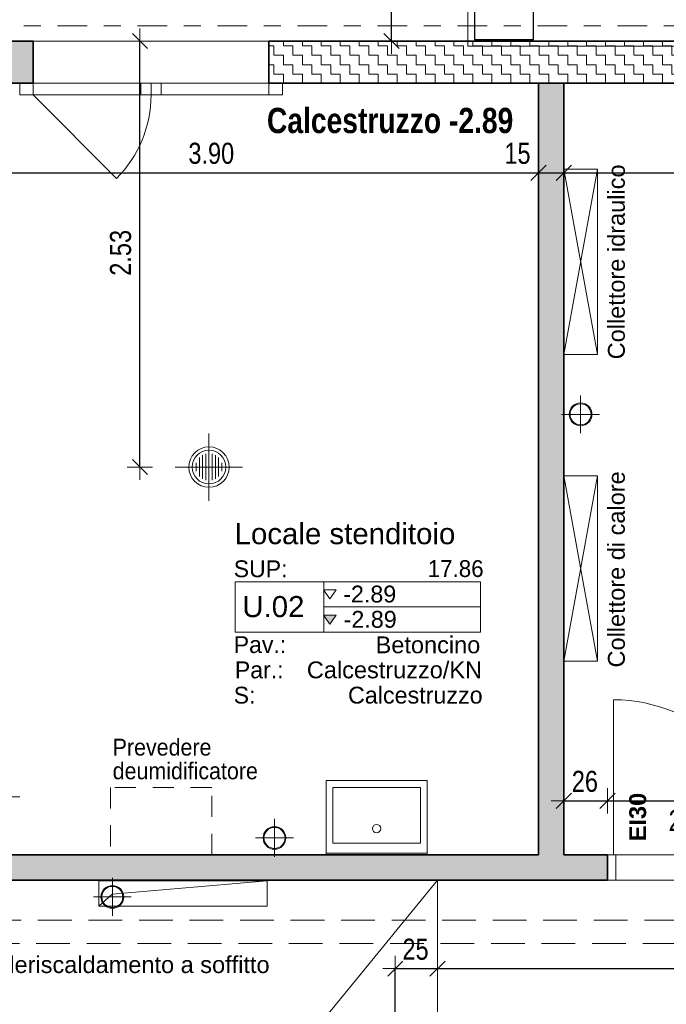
# Model space of a CAD drawing. Header units: metres. Extents: x -75 to 65, y -68 to 92.
# Tile 29 of 34: x 15.87 to 19.71, y 5.34 to 11.18. Entities that reach past the tile are written whole.
import ezdxf

# ---------------------------------------------------------------- set-up
doc = ezdxf.new("R2010")
doc.units = ezdxf.units.M
doc.header["$PDMODE"] = 65
for name, pattern in [('AUSGEZOGEN', [0]), ('STRICHLINIE2_S3', [0.25, 0.2, -0.05]), ('STRICHLINIE_S4', [0.275, 0.175, -0.05, 0, -0.05]), ('VERDECKT2_S2', [0.165, 0.125, -0.04])]:
    doc.linetypes.add(name, pattern=pattern)
for name, color, linetype in [('XR$1$010 Aussenwände', 7, 'AUSGEZOGEN'), ('XR$1$010 Aussenwände Bauteilschraffuren', 7, 'AUSGEZOGEN'), ('XR$1$010 Fenster', 7, 'AUSGEZOGEN'), ('XR$1$010 Türen', 7, 'AUSGEZOGEN'), ('XR$1$015 Innenwände', 7, 'AUSGEZOGEN'), ('XR$1$016 Trennwände', 7, 'AUSGEZOGEN'), ('XR$1$035 Decken', 7, 'AUSGEZOGEN'), ('XR$1$060 Möbel Einbau', 7, 'AUSGEZOGEN'), ('XR$1$065 Möbel Einrichtung', 7, 'AUSGEZOGEN'), ('XR$1$080 Raumdefinitionen Kontur', 7, 'AUSGEZOGEN'), ('XR$1$255 Plangrafiken', 7, 'AUSGEZOGEN'), ('XR$2$080 Raumdefinitionen Schraffur', 7, 'AUSGEZOGEN'), ('XR$2$080 Raumdefinitionen Text', 7, 'AUSGEZOGEN'), ('XR$2$080 Raumdefinitionen Textrahmen', 7, 'AUSGEZOGEN'), ('XR$2$150 Beschriftungen 1_50', 7, 'AUSGEZOGEN'), ('XR$2$160 Beschriftungen 50', 7, 'AUSGEZOGEN')]:
    doc.layers.add(name, color=color, linetype=linetype)
doc.layers.add('XR$1$STANDARD_1', color=7, linetype='AUSGEZOGEN', lineweight=25)
doc.layers.add('XR$2$STANDARD_1', color=7, linetype='AUSGEZOGEN', lineweight=25)
doc.styles.add('ARIAL', font='arial.ttf')
doc.dimstyles.new('DIMSTYLE_3', dxfattribs={"dimtxt": 0.125, "dimasz": 0.15, "dimexe": 0, "dimexo": 0, "dimgap": 0.0625, "dimtad": 2, "dimrnd": 0.005, "dimzin": 4, "dimdsep": 46, "dimtxsty": 'ARIAL', "dimblk1": 'ALL_ML_STRICH', "dimblk2": 'ALL_ML_STRICH', "dimsah": 1, "dimcen": 0, "dimclrd": 7, "dimclre": 7, "dimclrt": 7, "dimadec": 0, "dimazin": 0, "dimtfac": 1, "dimtdec": 0, "dimtix": 1, "dimtmove": 2, "dimatfit": 3, "dimfxl": 0, "dimtzin": 0, "dimlwd": 0, "dimlwe": 18, "dimarcsym": 0})
doc.dimstyles.new('DIMSTYLE_6', dxfattribs={"dimtxt": 0.125, "dimasz": 0.15, "dimexe": 0, "dimexo": 0, "dimgap": 0.0625, "dimtad": 2, "dimdec": 1, "dimlfac": 100, "dimrnd": 0.5, "dimzin": 4, "dimdsep": 46, "dimtxsty": 'ARIAL', "dimblk1": 'ALL_ML_STRICH', "dimblk2": 'ALL_ML_STRICH', "dimsah": 1, "dimcen": 0, "dimclrd": 7, "dimclre": 7, "dimclrt": 7, "dimadec": 0, "dimazin": 0, "dimtfac": 1, "dimtdec": 0, "dimtix": 1, "dimtmove": 2, "dimatfit": 3, "dimfxl": 0, "dimtzin": 0, "dimlwd": 0, "dimlwe": 18, "dimarcsym": 0})
doc.dimstyles.new('DIMSTYLE_7', dxfattribs={"dimtxt": 0.125, "dimasz": 0.15, "dimexe": 0, "dimexo": 0, "dimgap": 0.0625, "dimtad": 2, "dimdec": 1, "dimlfac": 100, "dimrnd": 0.5, "dimzin": 4, "dimdsep": 46, "dimtxsty": 'ARIAL', "dimblk1": 'ALL_ML_STRICH', "dimblk2": 'ALL_ML_STRICH', "dimsah": 1, "dimcen": 0, "dimclrd": 7, "dimclre": 7, "dimclrt": 7, "dimadec": 0, "dimazin": 0, "dimtfac": 1, "dimtdec": 0, "dimtix": 1, "dimtmove": 2, "dimatfit": 3, "dimfxl": 0, "dimtvp": 1.2, "dimtzin": 0, "dimlwd": 0, "dimlwe": 18, "dimarcsym": 0})
pattern_1 = [(90, (-0.075, 0.075), (-0.0375, 0.0375), [0.0375, -0.0375]), (180, (-0.075, 0.075), (-0.0375, -0.0375), [0.0375, -0.0375])]
pattern_2 = [(0, (0.1125, 0.1125), (0.05625, 0.05625), [0.05625, -0.05625]), (90, (0.1125, 0.1125), (-0.05625, 0.05625), [0.05625, -0.05625])]

# ---------------------------------------------------------------- blocks, each defined once
blk = doc.blocks.new('ALL_ML_STRICH')
at = {"color": 0, "linetype": 'ByBlock', "lineweight": -2}
for p, q in [((0, -0.5), (0, 0.5)), ((-1, 0), (0.5, 0)), ((-0.3, -0.3), (0.3, 0.3))]:
    blk.add_line(p, q, dxfattribs=at)
blk = doc.blocks.new('*D41')
at = {"layer": 'DEFPOINTS', "color": 7, "linetype": 'AUSGEZOGEN', "lineweight": 18, "transparency": 16777216}
for p in [(18.0794, 16.1035), (18.0794, 11.0535), (18.0794, 11.0535)]:
    blk.add_point(p, dxfattribs=at)
at = {"layer": 'XR$2$STANDARD_1', "color": 7, "linetype": 'AUSGEZOGEN', "lineweight": -2, "transparency": 16777216}
for p, q in [((18.0794, 16.1035), (18.0794, 16.1035)), ((18.0794, 11.0535), (18.0794, 16.1035)), ((18.0794, 11.0535), (18.0794, 11.0535))]:
    blk.add_line(p, q, dxfattribs=at)
at = {"layer": 'XR$2$STANDARD_1', "color": 7, "linetype": 'AUSGEZOGEN', "lineweight": 18, "transparency": 16777216, "xscale": 0.15, "yscale": 0.15, "zscale": 0.15}
for p, rotation in [((18.0794, 16.1035), 90), ((18.0794, 11.0535), 270)]:
    blk.add_blockref('ALL_ML_STRICH', p, dxfattribs=dict(at, rotation=rotation))
at = {"layer": 'XR$2$STANDARD_1', "color": 7, "linetype": 'AUSGEZOGEN', "lineweight": 18, "transparency": 16777216, "insert": (17.9647, 13.5854), "char_height": 0.125, "width": 0.4, "attachment_point": 5, "rotation": 90, "style": 'ARIAL'}
blk.add_mtext('\\W0.80;\\A1;{\\A1;{5.05\\H0.082500;\\S^ ;}}', dxfattribs=at)
blk = doc.blocks.new('*D74')
at = {"layer": 'DEFPOINTS', "color": 7, "linetype": 'AUSGEZOGEN', "lineweight": 18, "transparency": 16777216}
for p in [(16.5858, 11.0535), (16.4766, 8.5248), (16.5858, 8.5248)]:
    blk.add_point(p, dxfattribs=at)
at = {"layer": 'XR$2$STANDARD_1', "color": 7, "linetype": 'AUSGEZOGEN', "lineweight": -2, "transparency": 16777216}
for p, q in [((16.5858, 11.0535), (16.5858, 11.0535)), ((16.5858, 8.5248), (16.5858, 11.0535)), ((16.5858, 8.5248), (16.5858, 8.5248))]:
    blk.add_line(p, q, dxfattribs=at)
at = {"layer": 'XR$2$STANDARD_1', "color": 7, "linetype": 'AUSGEZOGEN', "lineweight": 18, "transparency": 16777216, "xscale": 0.15, "yscale": 0.15, "zscale": 0.15}
for p, rotation in [((16.5858, 11.0535), 90), ((16.5858, 8.5248), 270)]:
    blk.add_blockref('ALL_ML_STRICH', p, dxfattribs=dict(at, rotation=rotation))
at = {"layer": 'XR$2$STANDARD_1', "color": 7, "linetype": 'AUSGEZOGEN', "lineweight": 18, "transparency": 16777216, "insert": (16.4711, 9.7964), "char_height": 0.125, "width": 0.4, "attachment_point": 5, "rotation": 90, "style": 'ARIAL'}
blk.add_mtext('\\W0.80;\\A1;{\\A1;{2.53\\H0.082500;\\S^ ;}}', dxfattribs=at)
blk = doc.blocks.new('*D97')
at = {"layer": 'DEFPOINTS', "color": 7, "linetype": 'AUSGEZOGEN', "lineweight": 18, "transparency": 16777216}
for p in [(19.1018, 6.579), (19.1018, 6.544), (19.3618, 6.544)]:
    blk.add_point(p, dxfattribs=at)
at = {"layer": 'XR$2$STANDARD_1', "color": 7, "linetype": 'AUSGEZOGEN', "lineweight": -2, "transparency": 16777216}
for p, q in [((19.1018, 6.544), (19.1018, 6.544)), ((19.1018, 6.544), (19.3618, 6.544)), ((19.3618, 6.544), (19.3618, 6.544))]:
    blk.add_line(p, q, dxfattribs=at)
at = {"layer": 'XR$2$STANDARD_1', "color": 7, "linetype": 'AUSGEZOGEN', "lineweight": 18, "transparency": 16777216, "xscale": 0.15, "yscale": 0.15, "zscale": 0.15, "rotation": 180}
blk.add_blockref('ALL_ML_STRICH', (19.1018, 6.544), dxfattribs=at)
at = {"layer": 'XR$2$STANDARD_1', "color": 7, "linetype": 'AUSGEZOGEN', "lineweight": 18, "transparency": 16777216, "xscale": 0.15, "yscale": 0.15, "zscale": 0.15}
blk.add_blockref('ALL_ML_STRICH', (19.3618, 6.544), dxfattribs=at)
at = {"layer": 'XR$2$STANDARD_1', "color": 7, "linetype": 'AUSGEZOGEN', "lineweight": 18, "transparency": 16777216, "insert": (19.2273, 6.6587), "char_height": 0.125, "width": 0.4, "attachment_point": 5, "style": 'ARIAL'}
blk.add_mtext('\\W0.80;\\A1;{\\A1;{26\\H0.082500;\\S^ ;}}', dxfattribs=at)
blk = doc.blocks.new('*D98')
at = {"layer": 'DEFPOINTS', "color": 7, "linetype": 'AUSGEZOGEN', "lineweight": 18, "transparency": 16777216}
for p in [(20.3518, 6.5994), (19.3618, 6.544), (19.3618, 6.544)]:
    blk.add_point(p, dxfattribs=at)
at = {"layer": 'XR$2$STANDARD_1', "color": 7, "linetype": 'AUSGEZOGEN', "lineweight": -2, "transparency": 16777216}
for p, q in [((19.3618, 6.544), (19.3618, 6.544)), ((19.3618, 6.544), (20.3518, 6.544)), ((20.3518, 6.544), (20.3518, 6.544))]:
    blk.add_line(p, q, dxfattribs=at)
at = {"layer": 'XR$2$STANDARD_1', "color": 7, "linetype": 'AUSGEZOGEN', "lineweight": 18, "transparency": 16777216, "xscale": 0.15, "yscale": 0.15, "zscale": 0.15, "rotation": 180}
blk.add_blockref('ALL_ML_STRICH', (19.3618, 6.544), dxfattribs=at)
at = {"layer": 'XR$2$STANDARD_1', "color": 7, "linetype": 'AUSGEZOGEN', "lineweight": 18, "transparency": 16777216, "xscale": 0.15, "yscale": 0.15, "zscale": 0.15}
blk.add_blockref('ALL_ML_STRICH', (20.3518, 6.544), dxfattribs=at)
at = {"layer": 'XR$2$STANDARD_1', "color": 7, "linetype": 'AUSGEZOGEN', "lineweight": 18, "transparency": 16777216, "insert": (19.8521, 6.6587), "char_height": 0.125, "width": 0.4, "attachment_point": 5, "style": 'ARIAL'}
blk.add_mtext('\\W0.80;\\A1;{\\A1;{99\\H0.082500;\\S^ ;}}', dxfattribs=at)
at = {"layer": 'XR$2$STANDARD_1', "color": 7, "linetype": 'AUSGEZOGEN', "lineweight": 18, "transparency": 16777216, "insert": (19.7242, 6.4893), "char_height": 0.125, "width": 0.00625, "attachment_point": 1, "line_spacing_factor": 0.60241, "style": 'ARIAL'}
blk.add_mtext('\\W0.80;2.04', dxfattribs=at)
blk = doc.blocks.new('*D112')
at = {"layer": 'DEFPOINTS', "color": 7, "linetype": 'AUSGEZOGEN', "lineweight": 18, "transparency": 16777216}
for p in [(15.0518, 10.28), (15.0518, 10.2717), (18.9518, 9.9746)]:
    blk.add_point(p, dxfattribs=at)
at = {"layer": 'XR$2$STANDARD_1', "color": 7, "linetype": 'AUSGEZOGEN', "lineweight": -2, "transparency": 16777216}
for p, q in [((15.0518, 10.2717), (15.0518, 10.2717)), ((15.0518, 10.2717), (18.9518, 10.2717)), ((18.9518, 10.2717), (18.9518, 10.2717))]:
    blk.add_line(p, q, dxfattribs=at)
at = {"layer": 'XR$2$STANDARD_1', "color": 7, "linetype": 'AUSGEZOGEN', "lineweight": 18, "transparency": 16777216, "xscale": 0.15, "yscale": 0.15, "zscale": 0.15, "rotation": 180}
blk.add_blockref('ALL_ML_STRICH', (15.0518, 10.2717), dxfattribs=at)
at = {"layer": 'XR$2$STANDARD_1', "color": 7, "linetype": 'AUSGEZOGEN', "lineweight": 18, "transparency": 16777216, "xscale": 0.15, "yscale": 0.15, "zscale": 0.15}
blk.add_blockref('ALL_ML_STRICH', (18.9518, 10.2717), dxfattribs=at)
at = {"layer": 'XR$2$STANDARD_1', "color": 7, "linetype": 'AUSGEZOGEN', "lineweight": 18, "transparency": 16777216, "insert": (17.0092, 10.3864), "char_height": 0.125, "width": 0.4, "attachment_point": 5, "style": 'ARIAL'}
blk.add_mtext('\\W0.80;\\A1;{\\A1;{3.90\\H0.082500;\\S^ ;}}', dxfattribs=at)
blk = doc.blocks.new('*D113')
at = {"layer": 'DEFPOINTS', "color": 7, "linetype": 'AUSGEZOGEN', "lineweight": 18, "transparency": 16777216}
for p in [(19.1018, 10.4322), (18.9518, 10.2717), (18.9518, 9.9746)]:
    blk.add_point(p, dxfattribs=at)
at = {"layer": 'XR$2$STANDARD_1', "color": 7, "linetype": 'AUSGEZOGEN', "lineweight": -2, "transparency": 16777216}
for p, q in [((18.9518, 10.2717), (18.9518, 10.2717)), ((18.9518, 10.2717), (19.1018, 10.2717)), ((19.1018, 10.2717), (19.1018, 10.2717))]:
    blk.add_line(p, q, dxfattribs=at)
at = {"layer": 'XR$2$STANDARD_1', "color": 7, "linetype": 'AUSGEZOGEN', "lineweight": 18, "transparency": 16777216, "xscale": 0.15, "yscale": 0.15, "zscale": 0.15, "rotation": 180}
blk.add_blockref('ALL_ML_STRICH', (18.9518, 10.2717), dxfattribs=at)
at = {"layer": 'XR$2$STANDARD_1', "color": 7, "linetype": 'AUSGEZOGEN', "lineweight": 18, "transparency": 16777216, "xscale": 0.15, "yscale": 0.15, "zscale": 0.15}
blk.add_blockref('ALL_ML_STRICH', (19.1018, 10.2717), dxfattribs=at)
at = {"layer": 'XR$2$STANDARD_1', "color": 7, "linetype": 'AUSGEZOGEN', "lineweight": 18, "transparency": 16777216, "insert": (18.827, 10.3863), "char_height": 0.125, "width": 0.4, "attachment_point": 5, "style": 'ARIAL'}
blk.add_mtext('\\W0.80;\\A1;{\\A1;{15\\H0.082500;\\S^ ;}}', dxfattribs=at)
blk = doc.blocks.new('*D114')
at = {"layer": 'DEFPOINTS', "color": 7, "linetype": 'AUSGEZOGEN', "lineweight": 18, "transparency": 16777216}
for p in [(22.6918, 10.5161), (19.1018, 10.4322), (19.1018, 10.2717)]:
    blk.add_point(p, dxfattribs=at)
at = {"layer": 'XR$2$STANDARD_1', "color": 7, "linetype": 'AUSGEZOGEN', "lineweight": -2, "transparency": 16777216}
for p, q in [((19.1018, 10.2717), (19.1018, 10.2717)), ((19.1018, 10.2717), (22.6918, 10.2717)), ((22.6918, 10.2717), (22.6918, 10.2717))]:
    blk.add_line(p, q, dxfattribs=at)
at = {"layer": 'XR$2$STANDARD_1', "color": 7, "linetype": 'AUSGEZOGEN', "lineweight": 18, "transparency": 16777216, "xscale": 0.15, "yscale": 0.15, "zscale": 0.15, "rotation": 180}
blk.add_blockref('ALL_ML_STRICH', (19.1018, 10.2717), dxfattribs=at)
at = {"layer": 'XR$2$STANDARD_1', "color": 7, "linetype": 'AUSGEZOGEN', "lineweight": 18, "transparency": 16777216, "xscale": 0.15, "yscale": 0.15, "zscale": 0.15}
blk.add_blockref('ALL_ML_STRICH', (22.6918, 10.2717), dxfattribs=at)
at = {"layer": 'XR$2$STANDARD_1', "color": 7, "linetype": 'AUSGEZOGEN', "lineweight": 18, "transparency": 16777216, "insert": (20.9039, 10.3864), "char_height": 0.125, "width": 0.4, "attachment_point": 5, "style": 'ARIAL'}
blk.add_mtext('\\W0.80;\\A1;{\\A1;{3.59\\H0.082500;\\S^ ;}}', dxfattribs=at)
blk = doc.blocks.new('*D140')
at = {"layer": 'DEFPOINTS', "color": 7, "linetype": 'AUSGEZOGEN', "lineweight": 18, "transparency": 16777216}
for p in [(18.1018, 5.5479), (18.3518, 5.4904), (18.1018, 5.2535)]:
    blk.add_point(p, dxfattribs=at)
at = {"layer": 'XR$2$STANDARD_1', "color": 7, "linetype": 'AUSGEZOGEN', "lineweight": -2, "transparency": 16777216}
for p, q in [((18.1018, 4.8002), (18.1018, 5.5479)), ((18.1018, 5.5479), (18.3518, 5.5479)), ((18.3518, 5.5479), (18.3518, 5.5479))]:
    blk.add_line(p, q, dxfattribs=at)
at = {"layer": 'XR$2$STANDARD_1', "color": 7, "linetype": 'AUSGEZOGEN', "lineweight": 18, "transparency": 16777216, "xscale": 0.15, "yscale": 0.15, "zscale": 0.15, "rotation": 180}
blk.add_blockref('ALL_ML_STRICH', (18.1018, 5.5479), dxfattribs=at)
at = {"layer": 'XR$2$STANDARD_1', "color": 7, "linetype": 'AUSGEZOGEN', "lineweight": 18, "transparency": 16777216, "xscale": 0.15, "yscale": 0.15, "zscale": 0.15}
blk.add_blockref('ALL_ML_STRICH', (18.3518, 5.5479), dxfattribs=at)
at = {"layer": 'XR$2$STANDARD_1', "color": 7, "linetype": 'AUSGEZOGEN', "lineweight": 18, "transparency": 16777216, "insert": (18.2219, 5.6625), "char_height": 0.125, "width": 0.4, "attachment_point": 5, "style": 'ARIAL'}
blk.add_mtext('\\W0.80;\\A1;{\\A1;{25\\H0.082500;\\S^ ;}}', dxfattribs=at)
blk = doc.blocks.new('*D141')
at = {"layer": 'DEFPOINTS', "color": 7, "linetype": 'AUSGEZOGEN', "lineweight": 18, "transparency": 16777216}
for p in [(22.9418, 5.6332), (18.3518, 5.5479), (18.3518, 5.4904)]:
    blk.add_point(p, dxfattribs=at)
at = {"layer": 'XR$2$STANDARD_1', "color": 7, "linetype": 'AUSGEZOGEN', "lineweight": -2, "transparency": 16777216}
for p, q in [((18.3518, 5.5479), (18.3518, 5.5479)), ((18.3518, 5.5479), (22.9418, 5.5479)), ((22.9418, 5.5479), (22.9418, 5.5479))]:
    blk.add_line(p, q, dxfattribs=at)
at = {"layer": 'XR$2$STANDARD_1', "color": 7, "linetype": 'AUSGEZOGEN', "lineweight": 18, "transparency": 16777216, "xscale": 0.15, "yscale": 0.15, "zscale": 0.15, "rotation": 180}
blk.add_blockref('ALL_ML_STRICH', (18.3518, 5.5479), dxfattribs=at)
at = {"layer": 'XR$2$STANDARD_1', "color": 7, "linetype": 'AUSGEZOGEN', "lineweight": 18, "transparency": 16777216, "xscale": 0.15, "yscale": 0.15, "zscale": 0.15}
blk.add_blockref('ALL_ML_STRICH', (22.9418, 5.5479), dxfattribs=at)
at = {"layer": 'XR$2$STANDARD_1', "color": 7, "linetype": 'AUSGEZOGEN', "lineweight": 18, "transparency": 16777216, "insert": (20.6539, 5.6625), "char_height": 0.125, "width": 0.4, "attachment_point": 5, "style": 'ARIAL'}
blk.add_mtext('\\W0.80;\\A1;{\\A1;{4.59\\H0.082500;\\S^ ;}}', dxfattribs=at)

msp = doc.modelspace()

# ---------------------------------------------------------------- hatches: boundary and pattern name
at = {"layer": 'XR$1$010 Aussenwände Bauteilschraffuren', "linetype": 'AUSGEZOGEN', "lineweight": 13, "transparency": 33554687}
h = msp.add_hatch(dxfattribs=at)
h.set_pattern_fill('MUSTER', scale=0.05625, style=0, pattern_type=2)
h.set_pattern_definition(pattern_2)
h.paths.add_polyline_path([(10.0518, 10.8257), (10.0713, 10.8035), (14.8323, 10.8035), (14.8518, 10.8257), (14.8518, 7.4235), (15.0518, 7.4235), (15.0518, 10.8035), (15.9518, 10.8035), (15.9518, 11.0535), (15.0518, 11.0535), (15.0518, 11.0535), (1.9918, 11.0535), (1.9918, 7.2135), (2.2418, 7.2135), (2.2418, 10.8035), (9.8518, 10.8035), (9.8518, 6.0735), (11.7518, 6.0735), (11.7518, 6.2735), (10.0518, 6.2735)], flags=0)
h = msp.add_hatch(dxfattribs=at)
h.set_pattern_fill('MUSTER', scale=0.05625, style=0, pattern_type=2)
h.set_pattern_definition(pattern_2)
h.paths.add_polyline_path([(17.3518, 11.0535), (17.3518, 10.8035), (22.6918, 10.8035), (22.6918, 11.0535)], flags=0)
h = msp.add_hatch(dxfattribs=at)
h.set_pattern_fill('MUSTER', scale=0.0375, angle=90, style=0, pattern_type=2)
h.set_pattern_definition(pattern_1)
h.paths.add_polyline_path([(18.9518, 10.8035), (18.9518, 6.2235), (19.1018, 6.2235), (19.1018, 10.8035)], flags=0)
h = msp.add_hatch(dxfattribs=at)
h.set_pattern_fill('MUSTER', scale=0.0375, angle=90, style=0, pattern_type=2)
h.set_pattern_definition(pattern_1)
h.paths.add_polyline_path([(15.0518, 6.0735), (19.3618, 6.0735), (19.3618, 6.2235), (15.0518, 6.2235)], flags=0)
at = {"layer": 'XR$2$080 Raumdefinitionen Schraffur', "linetype": 'AUSGEZOGEN', "lineweight": 13, "true_color": 0x000000, "transparency": 33554687}
msp.add_hatch(color=18, dxfattribs=at).paths.add_polyline_path([(17.7139, 7.5931), (17.7514, 7.6462), (17.6764, 7.6462)])

# ---------------------------------------------------------------- linework, layer by layer
at = {"layer": 'XR$1$010 Aussenwände', "color": 7, "linetype": 'AUSGEZOGEN', "lineweight": 35, "transparency": 33554687}
for p, q in [((15.9518, 11.0535), (15.0518, 11.0535)), ((15.9518, 11.0535), (15.9518, 10.8035)), ((17.3518, 11.0535), (17.3518, 10.8035)), ((22.9418, 11.0535), (17.3518, 11.0535)), ((15.0518, 10.8035), (15.9518, 10.8035)), ((15.9518, 10.8035), (15.8718, 10.8035)), ((17.3518, 10.8035), (17.4318, 10.8035)), ((17.3518, 10.8035), (22.6918, 10.8035)), ((18.9518, 10.8035), (18.9518, 6.2235)), ((19.1018, 10.8035), (18.9518, 10.8035)), ((19.1018, 6.2235), (19.1018, 10.8035)), ((18.9518, 6.2235), (15.0518, 6.2235)), ((19.3618, 6.2235), (19.1018, 6.2235)), ((19.3618, 6.0735), (19.3618, 6.2235)), ((15.0518, 6.0735), (19.3618, 6.0735))]:
    msp.add_line(p, q, dxfattribs=at)
at = {"layer": 'XR$1$010 Fenster', "color": 7, "linetype": 'AUSGEZOGEN', "lineweight": 13, "transparency": 33554687}
for p, q in [((15.9518, 11.0535), (17.3518, 11.0535)), ((15.9518, 11.0535), (15.9518, 10.8035)), ((17.3518, 11.0535), (17.3518, 10.8035)), ((15.9518, 10.8035), (15.8718, 10.8035)), ((15.8718, 10.8035), (15.8718, 10.7335)), ((15.9518, 10.8035), (15.8718, 10.8035)), ((15.9518, 10.8035), (15.8718, 10.8035)), ((15.9518, 10.7335), (15.9518, 10.8035)), ((16.5918, 10.8035), (15.9518, 10.8035)), ((16.5918, 10.8035), (16.5918, 10.7335)), ((16.6518, 10.8035), (16.5918, 10.8035)), ((16.6518, 10.7335), (16.6518, 10.8035)), ((16.6518, 10.8035), (16.6518, 10.7335)), ((16.7118, 10.8035), (16.6518, 10.8035)), ((17.3518, 10.8035), (16.7118, 10.8035)), ((16.7118, 10.7335), (16.7118, 10.8035)), ((17.4318, 10.8035), (17.3518, 10.8035)), ((17.3518, 10.8035), (17.3518, 10.7335)), ((17.3518, 10.8035), (17.4318, 10.8035)), ((17.3518, 10.8035), (17.4318, 10.8035)), ((17.4318, 10.7335), (17.4318, 10.8035)), ((15.8718, 10.7335), (15.9518, 10.7335)), ((15.9518, 10.7335), (16.5918, 10.7335)), ((15.9518, 10.7335), (16.4467, 10.2385)), ((16.5918, 10.7335), (16.6518, 10.7335)), ((16.6518, 10.7335), (16.7118, 10.7335)), ((16.7118, 10.7335), (17.3518, 10.7335)), ((17.3518, 10.7335), (17.4318, 10.7335))]:
    msp.add_line(p, q, dxfattribs=at)
at = {"layer": 'XR$1$010 Fenster', "color": 7, "linetype": 'AUSGEZOGEN', "lineweight": 18, "transparency": 33554687}
msp.add_line((15.2718, 2.3042), (18.3518, 6.0735), dxfattribs=at)
at = {"layer": 'XR$1$010 Fenster', "color": 7, "linetype": 'AUSGEZOGEN', "lineweight": 13, "transparency": 33554687}
msp.add_arc((15.9518, 10.7335), 0.7, 315, 0, dxfattribs=at)
at = {"layer": 'XR$1$010 Türen', "color": 7, "linetype": 'AUSGEZOGEN', "lineweight": 13, "transparency": 33554687}
for p, q in [((19.3968, 6.2235), (19.3968, 7.1435)), ((15.0518, 6.5685), (15.8718, 6.5685)), ((19.3618, 6.2235), (19.4118, 6.2235)), ((19.3618, 6.0735), (19.3618, 6.2235)), ((19.4118, 6.2235), (19.4118, 6.0735)), ((19.4118, 6.0735), (19.3618, 6.0735))]:
    msp.add_line(p, q, dxfattribs=at)
at = {"layer": 'XR$1$010 Türen', "color": 7, "linetype": 'AUSGEZOGEN', "lineweight": 35, "transparency": 33554687}
msp.add_line((19.3618, 6.0735), (19.3618, 6.2235), dxfattribs=at)
msp.add_line((19.3618, 6.0735), (19.3618, 6.2235), dxfattribs=at)
at = {"layer": 'XR$1$010 Türen', "color": 7, "linetype": 'AUSGEZOGEN', "lineweight": 13, "transparency": 33554687}
msp.add_arc((19.3968, 6.2235), 0.92, 0, 90, dxfattribs=at)
at = {"layer": 'XR$1$015 Innenwände', "color": 7, "linetype": 'STRICHLINIE_S4', "lineweight": 13, "transparency": 33554687}
msp.add_line((15.1468, 11.1435), (23.0318, 11.1435), dxfattribs=at)
at = {"layer": 'XR$1$016 Trennwände', "color": 7, "linetype": 'AUSGEZOGEN', "lineweight": 25, "transparency": 33554687}
for p, q in [((18.5718, 16.1035), (18.5718, 11.0635)), ((18.9218, 11.0635), (18.9218, 15.7535)), ((18.5718, 11.0635), (18.9218, 11.0635))]:
    msp.add_line(p, q, dxfattribs=at)
at = {"layer": 'XR$1$035 Decken', "color": 7, "linetype": 'AUSGEZOGEN', "lineweight": 18, "transparency": 33554687}
for p, q in [((18.5318, 16.1435), (18.5318, 11.0235)), ((22.9418, 11.0535), (1.9918, 11.0535)), ((18.5318, 11.0235), (22.5318, 11.0235))]:
    msp.add_line(p, q, dxfattribs=at)
at = {"layer": 'XR$1$035 Decken', "color": 30, "linetype": 'STRICHLINIE2_S3', "lineweight": 13, "transparency": 33554687}
for p, q in [((14.7804, 5.8361), (20.689, 5.8361)), ((14.7704, 5.6961), (20.679, 5.6961))]:
    msp.add_line(p, q, dxfattribs=at)
at = {"layer": 'XR$1$060 Möbel Einbau', "color": 14, "linetype": 'AUSGEZOGEN', "lineweight": 13, "transparency": 33554687}
for p, q in [((19.2018, 8.8378), (19.2018, 8.9503)), ((19.2018, 8.8378), (19.0893, 8.8378)), ((19.2018, 8.8378), (19.2018, 8.7253)), ((19.2018, 8.8378), (19.3143, 8.8378)), ((16.9955, 8.5248), (16.9955, 8.7248)), ((16.9575, 8.5952), (16.9575, 8.4544)), ((16.9765, 8.6025), (16.9765, 8.447)), ((16.9955, 8.6048), (16.9955, 8.4448)), ((17.0145, 8.6025), (17.0145, 8.447)), ((17.0335, 8.5952), (17.0335, 8.4544)), ((16.9195, 8.5497), (16.9195, 8.4998)), ((16.9385, 8.5809), (16.9385, 8.4686)), ((17.0525, 8.5809), (17.0525, 8.4686)), ((17.0715, 8.5497), (17.0715, 8.4998)), ((16.9955, 8.5248), (16.7955, 8.5248)), ((16.9955, 8.5248), (17.1955, 8.5248)), ((16.9955, 8.5248), (16.9955, 8.3248)), ((17.3844, 6.3235), (17.3844, 6.436)), ((17.3844, 6.3235), (17.2719, 6.3235)), ((17.3844, 6.3235), (17.3844, 6.211)), ((17.3844, 6.3235), (17.4969, 6.3235)), ((16.4218, 5.9735), (16.4218, 6.086)), ((16.4218, 5.9735), (16.3093, 5.9735)), ((16.4218, 5.9735), (16.4218, 5.861)), ((16.4218, 5.9735), (16.5343, 5.9735))]:
    msp.add_line(p, q, dxfattribs=at)
at = {"layer": 'XR$1$060 Möbel Einbau', "color": 7, "linetype": 'AUSGEZOGEN', "lineweight": 13, "transparency": 33554687}
for p, q in [((18.2904, 6.6635), (17.6904, 6.6635)), ((17.6904, 6.6635), (17.6904, 6.2235)), ((18.2904, 6.2235), (18.2904, 6.6635)), ((18.2504, 6.6235), (17.7304, 6.6235)), ((17.7304, 6.6235), (17.7304, 6.2935)), ((18.2504, 6.2935), (18.2504, 6.6235)), ((17.7304, 6.2935), (18.2504, 6.2935)), ((18.2904, 6.2335), (17.6904, 6.2335)), ((17.6904, 6.2235), (18.2904, 6.2235))]:
    msp.add_line(p, q, dxfattribs=at)
at = {"layer": 'XR$1$060 Möbel Einbau', "color": 14, "linetype": 'AUSGEZOGEN', "lineweight": 13, "transparency": 33554687}
for centre, radius in [((19.2018, 8.8378), 0.0675), ((19.2018, 8.8378), 0.0625), ((16.9955, 8.5248), 0.12), ((16.9955, 8.5248), 0.1), ((17.3844, 6.3235), 0.0675), ((17.3844, 6.3235), 0.0625), ((16.4218, 5.9735), 0.0675), ((16.4218, 5.9735), 0.0625)]:
    msp.add_circle(centre, radius, dxfattribs=at)
at = {"layer": 'XR$1$060 Möbel Einbau', "color": 7, "linetype": 'AUSGEZOGEN', "lineweight": 13, "transparency": 33554687}
msp.add_circle((17.9904, 6.3793), 0.025, dxfattribs=at)
at = {"layer": 'XR$1$065 Möbel Einrichtung', "color": 124, "linetype": 'AUSGEZOGEN', "lineweight": 13, "transparency": 33554687}
for p, q in [((19.1018, 10.2927), (19.1018, 9.1927)), ((19.3018, 10.2927), (19.1018, 10.2927)), ((19.1018, 10.2927), (19.3018, 9.1927)), ((19.1018, 9.1927), (19.3018, 10.2927)), ((19.3018, 9.1927), (19.3018, 10.2927)), ((19.1018, 9.1927), (19.3018, 9.1927))]:
    msp.add_line(p, q, dxfattribs=at)
at = {"layer": 'XR$1$065 Möbel Einrichtung', "color": 203, "linetype": 'AUSGEZOGEN', "lineweight": 13, "transparency": 33554687}
for p, q in [((19.3018, 8.4726), (19.1018, 8.4726)), ((19.1018, 8.4726), (19.1018, 7.3726)), ((19.3018, 7.3726), (19.1018, 8.4726)), ((19.3018, 8.4726), (19.1018, 7.3726)), ((19.3018, 7.3726), (19.3018, 8.4726)), ((19.1018, 7.3726), (19.3018, 7.3726))]:
    msp.add_line(p, q, dxfattribs=at)
at = {"layer": 'XR$1$065 Möbel Einrichtung', "color": 134, "linetype": 'VERDECKT2_S2', "lineweight": 18, "transparency": 33554687}
for p, q in [((17.0118, 6.6235), (16.4118, 6.6235)), ((16.4118, 6.6235), (16.4118, 6.2235)), ((17.0118, 6.2235), (17.0118, 6.6235))]:
    msp.add_line(p, q, dxfattribs=at)
at = {"layer": 'XR$1$065 Möbel Einrichtung', "color": 7, "linetype": 'AUSGEZOGEN', "lineweight": 25, "transparency": 33554687}
msp.add_line((16.4118, 6.2235), (17.0118, 6.2235), dxfattribs=at)
at = {"layer": 'XR$1$065 Möbel Einrichtung', "color": 7, "linetype": 'AUSGEZOGEN', "lineweight": 13, "transparency": 33554687}
for p, q in [((17.3418, 6.0685), (16.3418, 6.0685)), ((16.3418, 6.0685), (16.3418, 5.9185)), ((17.3418, 6.0685), (16.42, 5.9903)), ((16.42, 5.9903), (17.3418, 6.0685)), ((17.3418, 5.9185), (17.3418, 6.0685)), ((16.42, 5.9903), (16.3418, 5.9185)), ((16.3418, 5.9185), (16.42, 5.9903)), ((16.3418, 5.9185), (17.3418, 5.9185))]:
    msp.add_line(p, q, dxfattribs=at)
at = {"layer": 'XR$1$080 Raumdefinitionen Kontur', "color": 51, "linetype": 'AUSGEZOGEN', "lineweight": 13, "transparency": 33554687}
for p, q in [((18.9518, 10.8035), (15.0518, 10.8035)), ((18.9518, 6.2235), (18.9518, 10.8035)), ((22.6918, 10.8035), (19.1018, 10.8035)), ((19.1018, 10.8035), (19.1018, 6.2235)), ((15.0518, 6.2235), (18.9518, 6.2235)), ((19.1018, 6.2235), (22.6918, 6.2235)), ((18.1018, 6.0735), (14.8918, 6.0735)), ((22.6794, 6.0735), (18.1018, 6.0735))]:
    msp.add_line(p, q, dxfattribs=at)
at = {"layer": 'XR$1$255 Plangrafiken', "color": 1, "linetype": 'STRICHLINIE_S4', "lineweight": 18, "transparency": 33554687}
msp.add_arc((16.5318, 11.156), 6.5, 0, 64.45378, dxfattribs=at)
at = {"layer": 'XR$1$STANDARD_1', "color": 7, "linetype": 'AUSGEZOGEN', "lineweight": 18, "transparency": 33554687}
msp.add_line((18.3518, 6.0735), (18.3518, 4.2035), dxfattribs=at)
at = {"layer": 'XR$2$080 Raumdefinitionen Textrahmen', "color": 7, "linetype": 'AUSGEZOGEN', "lineweight": 13, "transparency": 33554687}
for p, q in [((17.1508, 7.5446), (17.1508, 7.8446)), ((17.1508, 7.8446), (18.6082, 7.8446)), ((17.677, 7.8446), (17.677, 7.5446)), ((18.6082, 7.8446), (18.6082, 7.5446)), ((17.7514, 7.7962), (17.6764, 7.7962)), ((17.6764, 7.7962), (17.7139, 7.7431)), ((17.7139, 7.7431), (17.7514, 7.7962)), ((17.677, 7.6946), (18.6082, 7.6946)), ((17.7514, 7.6462), (17.6764, 7.6462)), ((17.6764, 7.6462), (17.7139, 7.5931)), ((17.7139, 7.5931), (17.7514, 7.6462)), ((18.6082, 7.5446), (17.1508, 7.5446))]:
    msp.add_line(p, q, dxfattribs=at)

# ---------------------------------------------------------------- texts
at = {"layer": 'XR$2$080 Raumdefinitionen Text', "color": 7, "linetype": 'AUSGEZOGEN', "transparency": 33554687, "attachment_point": 7, "style": 'ARIAL'}
for s, insert, char_height, width in [('Locale stenditoio', (17.1477, 8.0652), 0.125, 1.468623), ('{\\W0.98;SUP:}', (17.1424, 7.8697), 0.1, 0.26354), ('\\W0.95;17.86', (18.294, 7.8709), 0.1, 0.388705), ('\\W0.99;-2.89', (17.7922, 7.7198), 0.1, 0.366362), ('\\W1.00;U.02', (17.1933, 7.6325), 0.125, 0.433411), ('\\W0.99;-2.89', (17.7949, 7.5697), 0.1, 0.366362), ('{\\W0.98;Pav.:}', (17.1424, 7.4197), 0.1, 0.179207), ('\\pxqr;Betoncino', (17.6043, 7.4184), 0.1, 1.001854), ('{\\W0.98;Par.:}', (17.1492, 7.2697), 0.1, 0.217196), ('Calcestruzzo/KN', (17.5766, 7.2697), 0.1, 0.650092), ('{\\W0.98;S:}', (17.1423, 7.1197), 0.1, 0.187714), ('{\\W0.99;Calcestruzzo}', (17.8209, 7.1197), 0.1, 0.791035)]:
    msp.add_mtext(s, dxfattribs=dict(at, insert=insert, char_height=char_height, width=width))
at = {"layer": 'XR$2$150 Beschriftungen 1_50', "color": 31, "linetype": 'AUSGEZOGEN', "transparency": 33554687, "insert": (19.5923, 6.3038), "char_height": 0.1, "width": 0.338287, "attachment_point": 7, "rotation": 90, "style": 'ARIAL'}
msp.add_mtext('\\A1;{\\fArial|i0|b1;\\H0.100000;\\W1.000000;\\C31;EI30}\\P', dxfattribs=at)
at = {"layer": 'XR$2$160 Beschriftungen 50', "color": 7, "linetype": 'AUSGEZOGEN', "transparency": 33554687, "char_height": 0.1, "attachment_point": 7, "rotation": 90, "style": 'ARIAL'}
for s, insert, width in [('Collettore idraulico', (19.4656, 9.1642), 1.206721), ('Collettore di calore', (19.4656, 7.3352), 1.919273)]:
    msp.add_mtext(s, dxfattribs=dict(at, insert=insert, width=width))
at = {"layer": 'XR$2$160 Beschriftungen 50', "color": 7, "linetype": 'AUSGEZOGEN', "transparency": 33554687, "insert": (16.4238, 6.9123), "char_height": 0.1, "width": 1.546651, "attachment_point": 1, "line_spacing_factor": 0.843373, "style": 'ARIAL'}
msp.add_mtext('\\A1;{\\W0.91;Prevedere\\Pdeumidificatore}', dxfattribs=at)
at = {"layer": 'XR$2$160 Beschriftungen 50', "color": 30, "linetype": 'AUSGEZOGEN', "transparency": 33554687, "insert": (15.6473, 5.5203), "char_height": 0.1, "width": 1.730717, "attachment_point": 7, "style": 'ARIAL'}
msp.add_mtext('Teleriscaldamento a soffitto', dxfattribs=at)
at = {"layer": 'XR$2$STANDARD_1', "color": 7, "linetype": 'AUSGEZOGEN', "lineweight": 13, "transparency": 33554687, "insert": (17.3396, 10.5048), "char_height": 0.15, "width": 2.14749, "attachment_point": 7, "style": 'ARIAL'}
msp.add_mtext('\\A1;{\\fArial|b1|i0|c162|p34;\\W0.8;Calcestruzzo -2.89}', dxfattribs=at)

# ---------------------------------------------------------------- dimensions: what is measured, and where the dimension line sits
at = {"layer": 'XR$2$STANDARD_1', "color": 7, "linetype": 'AUSGEZOGEN', "lineweight": 18, "transparency": 33554687}
for base, p1, p2, picture, middle in [((18.0794, 16.1035), (18.0794, 11.0535), (18.0794, 16.1035), '*D41', (17.9647, 13.5854)), ((16.5858, 11.0535), (16.5858, 8.5248), (16.5858, 11.0535), '*D74', (16.4711, 9.7964))]:
    dim = msp.add_linear_dim(base=base, p1=p1, p2=p2, angle=90, dimstyle='DIMSTYLE_3', override={"dimpost": '<>', "dimclrd": 7, "dimclre": 7, "dimclrt": 7, "dimlwd": 0, "dimlwe": 18}, dxfattribs=at)
    dim.commit()
    dim.dimension.update_dxf_attribs({"geometry": picture, "text_midpoint": middle, "dimtype": 160})
for base, p1, p2, dimstyle, picture, middle in [((18.9518, 10.2717), (15.0518, 10.2717), (18.9518, 10.2717), 'DIMSTYLE_3', '*D112', (17.0092, 10.3864)), ((19.1018, 10.2717), (18.9518, 10.2717), (19.1018, 10.2717), 'DIMSTYLE_7', '*D113', (18.827, 10.3863)), ((22.6918, 10.2717), (19.1018, 10.2717), (22.6918, 10.2717), 'DIMSTYLE_3', '*D114', (20.9039, 10.3864)), ((19.3618, 6.544), (19.1018, 6.544), (19.3618, 6.544), 'DIMSTYLE_7', '*D97', (19.2273, 6.6587)), ((18.3518, 5.5479), (18.1018, 4.8002), (18.3518, 5.5479), 'DIMSTYLE_7', '*D140', (18.2219, 5.6625)), ((22.9418, 5.5479), (18.3518, 5.5479), (22.9418, 5.5479), 'DIMSTYLE_3', '*D141', (20.6539, 5.6625))]:
    dim = msp.add_linear_dim(base=base, p1=p1, p2=p2, dimstyle=dimstyle, override={"dimpost": '<>', "dimclrd": 7, "dimclre": 7, "dimclrt": 7, "dimlwd": 0, "dimlwe": 18}, dxfattribs=at)
    dim.commit()
    dim.dimension.update_dxf_attribs({"geometry": picture, "text_midpoint": middle, "dimtype": 160})
dim = msp.add_linear_dim(base=(20.3518, 6.544), p1=(19.3618, 6.544), p2=(20.3518, 6.544), text='<>\\X\\W0.80;2.04', dimstyle='DIMSTYLE_6', override={"dimpost": '<>', "dimclrd": 7, "dimclre": 7, "dimclrt": 7, "dimlwd": 0, "dimlwe": 18}, dxfattribs=at)
dim.commit()
dim.dimension.update_dxf_attribs({"geometry": '*D98', "text_midpoint": (19.8521, 6.6587), "dimtype": 160})

doc.saveas('drawing.dxf')
